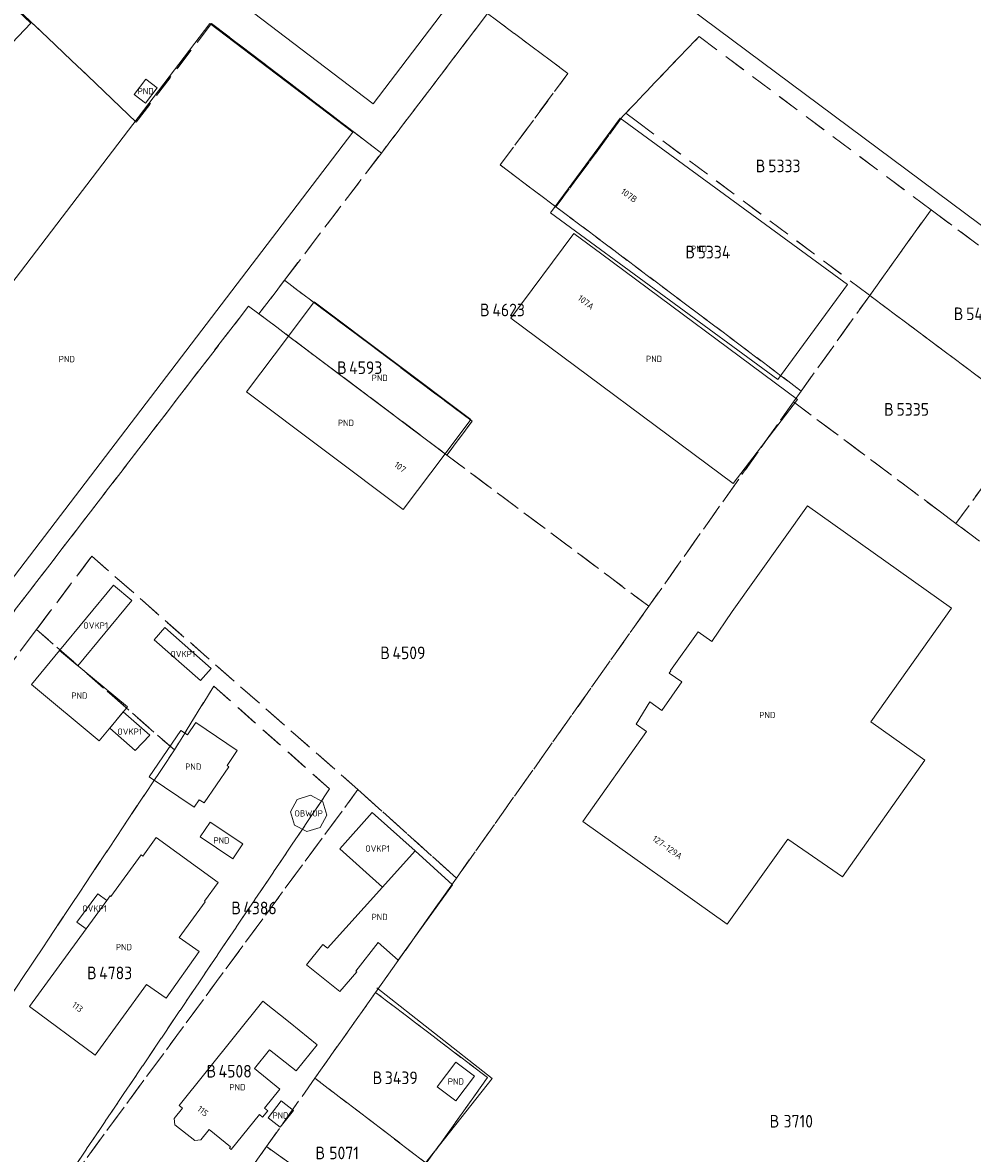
# Model space of a CAD drawing. Header units: metres. Extents: x 207644 to 210135, y 370459 to 373417.
# Tile 189 of 256: x 208891 to 209027, y 371912 to 372074. Entities that reach past the tile are written whole.
import ezdxf
from ezdxf.enums import TextEntityAlignment as Align

# ---------------------------------------------------------------- set-up
doc = ezdxf.new("R2010")
doc.units = ezdxf.units.M
doc.linetypes.add('BO', pattern=[0])
doc.linetypes.add('HIDDEN2', pattern=[4.7625, 3.175, -1.5875])
for name, color, linetype in [('GB', 1, 'Continuous'), ('GB07', 1, 'Continuous'), ('GB11', 1, 'Continuous'), ('KAD_perceelnummer', 212, 'Continuous'), ('KAD_sectie', 212, 'Continuous'), ('KAD_Vastgesteld_Perceel', 212, 'Continuous'), ('NAR', 7, 'Continuous'), ('OBWUP', 7, 'Continuous'), ('OVKP1', 7, 'Continuous'), ('PND', 7, 'Continuous')]:
    doc.layers.add(name, color=color, linetype=linetype)
for name, color, linetype, lineweight in [('GIMGMV', 7, 'Continuous', 25), ('GP1', 7, 'Continuous', 30), ('Q05_Bomenrij', 7, 'Continuous', 0)]:
    doc.layers.add(name, color=color, linetype=linetype, lineweight=lineweight)
doc.styles.add('ISO', font='isocpeur.ttf', dxfattribs={"height": 1})
doc.styles.add('ISOCP', font='ISOCP.shx', dxfattribs={"height": 1.8})

# ---------------------------------------------------------------- blocks, each defined once
blk = doc.blocks.new('ACMAP_ANN_TEMPLATE_Vastgesteld_Perceelnummer')
at = {"layer": 'KAD_perceelnummer', "style": 'ISOCP'}
blk.add_attdef('Perceelnummer', text='', height=1.8, dxfattribs=at).set_placement((0, 0), align=Align.MIDDLE)
at = {"layer": 'KAD_sectie', "style": 'ISOCP'}
blk.add_attdef('sectie', text='', height=1.8, dxfattribs=at).set_placement((-2.7, 0), align=Align.MIDDLE_RIGHT)

msp = doc.modelspace()

# ---------------------------------------------------------------- linework, layer by layer
at = {"layer": 'GB', "color": 253, "linetype": 'Continuous', "lineweight": 13}
for points in [[(209000.786, 372140.064), (208941.421, 372062.008)], [(208865.818, 372098.95), (208892.626, 372073.497)], [(208941.421, 372062.008), (208906.345, 372088.751)], [(209042.378, 372034.03), (208971.82, 372086.617)], [(208857.002, 371993.27), (208918.148, 372073.454)], [(208892.626, 372073.497), (208874.887, 372054.824)], [(208918.148, 372073.454), (208938.538, 372057.973)], [(208907.363, 372063.342), (208909.012, 372065.525)], [(208909.012, 372065.525), (208910.641, 372064.294)], [(208910.641, 372064.294), (208908.991, 372062.111)], [(208908.991, 372062.111), (208907.363, 372063.342)], [(208966.692, 372046.456), (208976.606, 372059.98)], [(208976.606, 372059.98), (209008.976, 372036.251)], [(208938.538, 372057.973), (208878.087, 371978.732)], [(208999.062, 372022.726), (208966.692, 372046.456)], [(208961.007, 372031.451), (208969.993, 372043.545)], [(208969.993, 372043.545), (208974.006, 372040.563)], [(208974.006, 372040.563), (209001.861, 372019.865)], [(209008.976, 372036.251), (208999.062, 372022.726)], [(208933.006, 372033.776), (208929.353, 372028.909)], [(208955.343, 372017.011), (208933.006, 372033.776)], [(208992.702, 372007.899), (208961.007, 372031.451)], [(208923.376, 372020.947), (208929.353, 372028.909)], [(208945.709, 372004.183), (208923.376, 372020.947)], [(208951.679, 372012.132), (208955.343, 372017.011)], [(208951.679, 372012.132), (208945.709, 372004.183)], [(208992.55, 371989.652), (209003.281, 372004.738)], [(209003.281, 372004.738), (209023.824, 371990.125)], [(209023.824, 371990.125), (209012.332, 371973.936)], [(208983.781, 371981.241), (208987.719, 371986.777)], [(208892.72, 371979.256), (208896.731, 371984.099)], [(208896.731, 371984.099), (208906.403, 371976.089)], [(208983.827, 371981.209), (208983.781, 371981.241)], [(208902.391, 371971.247), (208892.72, 371979.256)], [(208982.516, 371975.563), (208985.407, 371979.631)], [(208980.817, 371976.772), (208982.516, 371975.563)], [(208906.403, 371976.089), (208902.391, 371971.247)], [(208980.371, 371972.548), (208978.875, 371973.612)], [(209012.332, 371973.936), (209020.024, 371968.476)], [(208971.288, 371959.728), (208980.371, 371972.548)], [(209020.024, 371968.476), (209008.265, 371951.854)], [(208991.847, 371945.103), (208971.288, 371959.728)], [(208908.591, 371954.79), (208910.521, 371957.439)], [(208910.521, 371957.439), (208919.335, 371951.018)], [(209000.467, 371957.222), (208991.847, 371945.103)], [(209008.265, 371951.854), (209000.467, 371957.222)], [(208942.722, 371950.375), (208947.398, 371955.574)], [(208904.04, 371949.05), (208908.35, 371954.966)], [(208908.35, 371954.966), (208908.591, 371954.79)], [(208919.335, 371951.018), (208917.399, 371948.361)], [(208903.481, 371948.485), (208903.944, 371949.12)], [(208903.944, 371949.12), (208904.04, 371949.05)], [(208934.895, 371941.673), (208942.722, 371950.375)], [(208917.479, 371948.302), (208913.772, 371943.214)], [(208917.399, 371948.361), (208917.479, 371948.302)], [(208892.469, 371933.371), (208900.543, 371944.453)], [(208931.926, 371939.304), (208934.266, 371942.182)], [(208934.266, 371942.182), (208934.895, 371941.673)], [(208936.677, 371935.484), (208931.926, 371939.304)], [(208938.929, 371938.417), (208939.084, 371938.292)], [(208909.142, 371936.522), (208901.808, 371926.456)], [(208901.808, 371926.456), (208892.469, 371933.371)], [(208913.764, 371919.254), (208925.714, 371934.144)], [(208925.714, 371934.144), (208929.579, 371931.034)], [(208928.128, 371921.588), (208925.953, 371918.895)], [(208913.078, 371917.393), (208914.255, 371918.86)], [(208914.255, 371918.86), (208913.764, 371919.254)], [(208926.42, 371918.518), (208925.666, 371917.584)], [(208925.953, 371918.895), (208926.42, 371918.518)], [(208913.174, 371916.522), (208913.078, 371917.393)], [(208925.199, 371917.961), (208921.192, 371912.997)], [(208925.666, 371917.584), (208925.199, 371917.961)], [(208915.989, 371914.262), (208913.174, 371916.522)], [(208918.037, 371915.824), (208916.861, 371914.358)], [(208921.087, 371913.377), (208918.037, 371915.824)], [(208916.861, 371914.358), (208915.989, 371914.262)], [(208920.943, 371913.198), (208921.087, 371913.377)], [(208921.192, 371912.997), (208920.943, 371913.198)]]:
    msp.add_lwpolyline(points, dxfattribs=at)
at = {"layer": 'GB07', "color": 253, "linetype": 'Continuous', "lineweight": 13}
msp.add_lwpolyline([(208951.679, 372012.132), (208929.353, 372028.909)], dxfattribs=at)
at = {"layer": 'GB11', "color": 253, "linetype": 'Continuous', "lineweight": 13}
for points in [[(209001.861, 372019.865), (208992.702, 372007.899)], [(208989.674, 371985.387), (208992.55, 371989.652)], [(208987.719, 371986.777), (208989.674, 371985.387)], [(208983.593, 371980.865), (208983.827, 371981.209)], [(208985.407, 371979.631), (208983.593, 371980.865)], [(208978.875, 371973.612), (208980.817, 371976.772)], [(208914.978, 371972.078), (208916.172, 371973.83)], [(208916.172, 371973.83), (208922.04, 371969.828)], [(208909.523, 371966.111), (208914.032, 371972.723)], [(208914.032, 371972.723), (208914.978, 371972.078)], [(208922.04, 371969.828), (208920.602, 371967.719)], [(208920.855, 371967.546), (208917.328, 371962.375)], [(208920.602, 371967.719), (208920.855, 371967.546)], [(208915.904, 371961.76), (208909.523, 371966.111)], [(208916.642, 371962.843), (208915.904, 371961.76)], [(208917.328, 371962.375), (208916.642, 371962.843)], [(208916.786, 371957.547), (208918.198, 371959.646)], [(208918.198, 371959.646), (208922.836, 371956.527)], [(208921.424, 371954.428), (208916.786, 371957.547)], [(208922.836, 371956.527), (208921.424, 371954.428)], [(208947.398, 371955.574), (208952.728, 371950.71)], [(208952.728, 371950.71), (208944.965, 371939.958)], [(208900.543, 371944.453), (208903.481, 371948.485)], [(208913.772, 371943.214), (208916.616, 371941.188), (208911.906, 371934.559), (208909.142, 371936.522)], [(208942.131, 371942.495), (208938.929, 371938.417)], [(208944.965, 371939.958), (208942.131, 371942.495)], [(208939.084, 371938.292), (208936.677, 371935.484)], [(208929.579, 371931.034), (208933.441, 371927.926), (208930.428, 371924.181), (208926.658, 371927.214), (208924.488, 371924.517), (208928.128, 371921.588)], [(208950.555, 371921.94), (208953.18, 371925.431)], [(208953.18, 371925.431), (208955.83, 371923.438)], [(208955.83, 371923.438), (208953.204, 371919.947)], [(208953.204, 371919.947), (208950.555, 371921.94)], [(208930.047, 371918.545), (208928.167, 371916.162), (208926.439, 371917.525), (208928.318, 371919.908), (208930.047, 371918.545)]]:
    msp.add_lwpolyline(points, dxfattribs=at)
at = {"layer": 'GIMGMV', "color": 253, "linetype": 'Continuous', "lineweight": 13}
for points in [[(208930.567, 371962.89), (208929.639, 371961.131)], [(208932.467, 371963.477), (208930.567, 371962.89)], [(208934.226, 371962.548), (208932.467, 371963.477)], [(208934.813, 371960.649), (208934.226, 371962.548)], [(208929.639, 371961.131), (208930.226, 371959.231)], [(208933.885, 371958.89), (208934.813, 371960.649)], [(208930.226, 371959.231), (208931.985, 371958.303)], [(208931.985, 371958.303), (208933.885, 371958.89)]]:
    msp.add_lwpolyline(points, dxfattribs=at)
at = {"layer": 'GP1', "color": 253, "linetype": 'Continuous', "lineweight": 13}
for points in [[(208904.43, 371993.395), (208896.731, 371984.099)], [(208907.049, 371991.226), (208904.43, 371993.395)], [(208899.35, 371981.93), (208907.049, 371991.226)], [(208911.741, 371987.37), (208910.219, 371985.64)], [(208918.353, 371981.556), (208911.741, 371987.37)], [(208910.219, 371985.64), (208916.832, 371979.826)], [(208896.731, 371984.099), (208899.35, 371981.93)], [(208916.832, 371979.826), (208918.353, 371981.556)], [(208905.81, 371975.373), (208903.876, 371973.039)], [(208909.585, 371972.035), (208905.81, 371975.373)], [(208903.876, 371973.039), (208907.5, 371969.84)], [(208907.5, 371969.84), (208909.585, 371972.035)], [(208942.722, 371950.375), (208936.677, 371955.836), (208941.279, 371961.022), (208947.398, 371955.574)], [(208899.19, 371945.377), (208902.189, 371949.439)], [(208902.189, 371949.439), (208903.481, 371948.485)], [(208900.543, 371944.453), (208899.19, 371945.377)]]:
    msp.add_lwpolyline(points, dxfattribs=at)
at = {"layer": 'KAD_Vastgesteld_Perceel', "color": 253, "linetype": 'HIDDEN2', "lineweight": 13}
for points in [[(208957.708, 372074.863), (208942.584, 372054.99), (208941.22, 372056.031), (208918.394, 372073.456), (208907.65, 372059.406), (208892.714, 372073.648), (208861.401, 372103.399), (208864.458, 372106.632), (208851.359, 372119.257), (208911.602, 372182.589), (208910.133, 372183.914), (208931.59, 372207.426), (208933.014, 372208.986), (209007.745, 372140.61), (209006.371, 372138.804), (209003.371, 372134.862), (208996.648, 372126.029), (208957.708, 372074.863)], [(209042.931, 372030.45), (209020.891, 372046.911), (208987.838, 372071.596), (208977.387, 372060.68), (208977.065, 372060.344), (208976.954, 372060.194), (208967.459, 372047.325), (208959.517, 372053.291), (208969.158, 372066.325), (208957.708, 372074.863), (208996.648, 372126.029), (209003.371, 372134.862), (209051.719, 372098.792), (209078.84, 372078.557), (209076.697, 372075.686), (209042.931, 372030.45)], [(208969.158, 372066.325), (208959.517, 372053.291), (208967.459, 372047.325), (209002.399, 372021.076), (209001.292, 372019.529), (208980.681, 371990.395), (208951.921, 372011.95), (208955.51, 372016.772), (208928.783, 372036.856), (208942.584, 372054.99), (208957.708, 372074.863), (208969.158, 372066.325)], [(209088.049, 371969.417), (209088.023, 371969.38), (209088.001, 371969.349), (209081.151, 371959.745), (209024.426, 372002.211), (209028.706, 372008.038), (209034.954, 372016.544), (209035.472, 372017.249), (209044.358, 372029.347), (209042.931, 372030.45), (209076.697, 372075.686), (209085.471, 372067.502), (209093.074, 372060.41), (209117.934, 372037.219), (209129.111, 372027.001), (209098.775, 371984.46), (209088.109, 371969.502), (209088.049, 371969.417)], [(208978.862, 372059.578), (208977.387, 372060.68), (208987.838, 372071.596), (209020.891, 372046.911), (209012.158, 372034.711), (209011.915, 372034.893), (208978.862, 372059.578)], [(209002.399, 372021.076), (208967.459, 372047.325), (208976.954, 372060.194), (208977.065, 372060.344), (208977.387, 372060.68), (208978.862, 372059.578), (209011.915, 372034.893), (209012.158, 372034.711), (209012.148, 372034.697), (209002.399, 372021.076)], [(209020.891, 372046.911), (209042.931, 372030.45), (209044.358, 372029.347), (209035.472, 372017.249), (209012.158, 372034.711), (209020.891, 372046.911)], [(208928.783, 372036.856), (208955.51, 372016.772), (208951.921, 372011.95), (208929.601, 372028.724), (208925.143, 372032.073), (208928.783, 372036.856)], [(209002.399, 372021.076), (209012.148, 372034.697), (209012.158, 372034.711), (209035.472, 372017.249), (209034.954, 372016.544), (209028.706, 372008.038), (209024.426, 372002.211), (209023.471, 372002.926), (209022.433, 372003.703), (209001.292, 372019.529), (209002.399, 372021.076)], [(208980.681, 371990.395), (208953.278, 371951.66), (208939.247, 371964.287), (208901.332, 371997.529), (208893.46, 371987.113), (208854.133, 371934.348), (208850.855, 371937.423), (208848.325, 371935.122), (208879.706, 371975.967), (208923.666, 372033.183), (208925.143, 372032.073), (208929.601, 372028.724), (208951.921, 372011.95), (208980.681, 371990.395)], [(209081.151, 371959.745), (209027.987, 371885.191), (209027.601, 371884.649), (208977.594, 371814.521), (208974.416, 371817.357), (208998.117, 371852.73), (208974.838, 371871.575), (208948.482, 371842.51), (208946.302, 371844.625), (208941.251, 371849.497), (208966.769, 371884.446), (208953.789, 371893.715), (208942.407, 371901.842), (208948.986, 371911.039), (208957.713, 371923.239), (208941.759, 371935.378), (208950.584, 371947.852), (208953.278, 371951.66), (208980.681, 371990.395), (209001.292, 372019.529), (209022.433, 372003.703), (209023.471, 372002.926), (209024.426, 372002.211), (209081.151, 371959.745)], [(208893.46, 371987.113), (208901.332, 371997.529), (208939.247, 371964.287), (208889.931, 371897.287), (208935.208, 371964.377), (208918.695, 371979.026), (208913.093, 371969.923), (208893.46, 371987.113)], [(208893.46, 371987.113), (208913.093, 371969.923), (208875.387, 371913.263), (208873.175, 371910.583), (208851.77, 371931.197), (208854.133, 371934.348), (208893.46, 371987.113)], [(208913.093, 371969.923), (208918.695, 371979.026), (208935.208, 371964.377), (208889.931, 371897.287), (208875.387, 371913.263), (208913.093, 371969.923)], [(208939.247, 371964.287), (208953.278, 371951.66), (208950.584, 371947.852), (208941.759, 371935.378), (208933.114, 371923.157), (208926.214, 371913.404), (208919.989, 371904.604), (208917.906, 371906.024), (208902.089, 371884.007), (208899.182, 371886.829), (208899.956, 371887.644), (208889.931, 371897.287), (208939.247, 371964.287)], [(208933.114, 371923.157), (208941.759, 371935.378), (208957.713, 371923.239), (208948.986, 371911.039), (208933.114, 371923.157)], [(208933.114, 371923.157), (208948.986, 371911.039), (208942.407, 371901.842), (208926.214, 371913.404), (208933.114, 371923.157)], [(208942.407, 371901.842), (208918.353, 371868.213), (208902.089, 371884.007), (208917.906, 371906.024), (208919.989, 371904.604), (208926.214, 371913.404), (208942.407, 371901.842)]]:
    msp.add_lwpolyline(points, close=True, dxfattribs=at)
msp.add_lwpolyline([(208892.714, 372073.648), (208907.65, 372059.406), (208918.394, 372073.456), (208941.22, 372056.031), (208942.584, 372054.99), (208928.783, 372036.856), (208925.143, 372032.073), (208923.666, 372033.183), (208879.706, 371975.967), (208871.747, 371982.1), (208868.4, 371984.61), (208857.093, 371993.29), (208825.069, 371960.185), (208810.645, 371974.174), (208810.158, 371973.671), (208787.895, 371995.138), (208787.012, 371994.224), (208777.827, 372003.173), (208777.751, 372003.093), (208762.909, 372017.449), (208762.909, 372017.449), (208820.063, 372077.235)], dxfattribs=at)
at = {"layer": 'Q05_Bomenrij', "color": 253, "linetype": 'BO'}
msp.add_lwpolyline([(208941.768, 371902.045), (208958.371, 371923.098), (208941.921, 371936.046)], dxfattribs=at)

# ---------------------------------------------------------------- block references
at = {"layer": 'KAD_Vastgesteld_Perceel', "color": 253, "linetype": 'HIDDEN2', "lineweight": 13}
ref = msp.add_blockref('ACMAP_ANN_TEMPLATE_Vastgesteld_Perceelnummer', (208999.998, 372053.154), dxfattribs=at)
ref.add_attrib('Perceelnummer', '5333', dxfattribs={"layer": 'KAD_perceelnummer', "lineweight": 13, "height": 1.8, "style": 'ISOCP'}).set_placement((208999.998, 372053.154), align=Align.MIDDLE)
ref.add_attrib('sectie', 'B', dxfattribs={"layer": 'KAD_sectie', "lineweight": 13, "height": 1.8, "style": 'ISOCP'}).set_placement((208997.298, 372053.154), align=Align.MIDDLE_RIGHT)
ref = msp.add_blockref('ACMAP_ANN_TEMPLATE_Vastgesteld_Perceelnummer', (208989.971, 372040.878), dxfattribs=at)
ref.add_attrib('Perceelnummer', '5334', dxfattribs={"layer": 'KAD_perceelnummer', "lineweight": 13, "height": 1.8, "style": 'ISOCP'}).set_placement((208989.971, 372040.878), align=Align.MIDDLE)
ref.add_attrib('sectie', 'B', dxfattribs={"layer": 'KAD_sectie', "lineweight": 13, "height": 1.8, "style": 'ISOCP'}).set_placement((208987.271, 372040.878), align=Align.MIDDLE_RIGHT)
ref = msp.add_blockref('ACMAP_ANN_TEMPLATE_Vastgesteld_Perceelnummer', (208960.714, 372032.629), dxfattribs=at)
ref.add_attrib('Perceelnummer', '4623', dxfattribs={"layer": 'KAD_perceelnummer', "lineweight": 13, "height": 1.8, "style": 'ISOCP'}).set_placement((208960.714, 372032.629), align=Align.MIDDLE)
ref.add_attrib('sectie', 'B', dxfattribs={"layer": 'KAD_sectie', "lineweight": 13, "height": 1.8, "style": 'ISOCP'}).set_placement((208958.014, 372032.629), align=Align.MIDDLE_RIGHT)
ref = msp.add_blockref('ACMAP_ANN_TEMPLATE_Vastgesteld_Perceelnummer', (209028.21, 372032.08), dxfattribs=at)
ref.add_attrib('Perceelnummer', '5472', dxfattribs={"layer": 'KAD_perceelnummer', "lineweight": 13, "height": 1.8, "style": 'ISOCP'}).set_placement((209028.21, 372032.08), align=Align.MIDDLE)
ref.add_attrib('sectie', 'B', dxfattribs={"layer": 'KAD_sectie', "lineweight": 13, "height": 1.8, "style": 'ISOCP'}).set_placement((209025.51, 372032.08), align=Align.MIDDLE_RIGHT)
ref = msp.add_blockref('ACMAP_ANN_TEMPLATE_Vastgesteld_Perceelnummer', (208940.353, 372024.403), dxfattribs=at)
ref.add_attrib('Perceelnummer', '4593', dxfattribs={"layer": 'KAD_perceelnummer', "lineweight": 13, "height": 1.8, "style": 'ISOCP'}).set_placement((208940.353, 372024.403), align=Align.MIDDLE)
ref.add_attrib('sectie', 'B', dxfattribs={"layer": 'KAD_sectie', "lineweight": 13, "height": 1.8, "style": 'ISOCP'}).set_placement((208937.653, 372024.403), align=Align.MIDDLE_RIGHT)
ref = msp.add_blockref('ACMAP_ANN_TEMPLATE_Vastgesteld_Perceelnummer', (209018.286, 372018.461), dxfattribs=at)
ref.add_attrib('Perceelnummer', '5335', dxfattribs={"layer": 'KAD_perceelnummer', "lineweight": 13, "height": 1.8, "style": 'ISOCP'}).set_placement((209018.286, 372018.461), align=Align.MIDDLE)
ref.add_attrib('sectie', 'B', dxfattribs={"layer": 'KAD_sectie', "lineweight": 13, "height": 1.8, "style": 'ISOCP'}).set_placement((209015.586, 372018.461), align=Align.MIDDLE_RIGHT)
ref = msp.add_blockref('ACMAP_ANN_TEMPLATE_Vastgesteld_Perceelnummer', (208946.511, 371983.766), dxfattribs=at)
ref.add_attrib('Perceelnummer', '4509', dxfattribs={"layer": 'KAD_perceelnummer', "lineweight": 13, "height": 1.8, "style": 'ISOCP'}).set_placement((208946.511, 371983.766), align=Align.MIDDLE)
ref.add_attrib('sectie', 'B', dxfattribs={"layer": 'KAD_sectie', "lineweight": 13, "height": 1.8, "style": 'ISOCP'}).set_placement((208943.811, 371983.766), align=Align.MIDDLE_RIGHT)
ref = msp.add_blockref('ACMAP_ANN_TEMPLATE_Vastgesteld_Perceelnummer', (208925.29, 371947.408), dxfattribs=at)
ref.add_attrib('Perceelnummer', '4386', dxfattribs={"layer": 'KAD_perceelnummer', "lineweight": 13, "height": 1.8, "style": 'ISOCP'}).set_placement((208925.29, 371947.408), align=Align.MIDDLE)
ref.add_attrib('sectie', 'B', dxfattribs={"layer": 'KAD_sectie', "lineweight": 13, "height": 1.8, "style": 'ISOCP'}).set_placement((208922.59, 371947.408), align=Align.MIDDLE_RIGHT)
ref = msp.add_blockref('ACMAP_ANN_TEMPLATE_Vastgesteld_Perceelnummer', (208904.733, 371938.157), dxfattribs=at)
ref.add_attrib('Perceelnummer', '4783', dxfattribs={"layer": 'KAD_perceelnummer', "lineweight": 13, "height": 1.8, "style": 'ISOCP'}).set_placement((208904.733, 371938.157), align=Align.MIDDLE)
ref.add_attrib('sectie', 'B', dxfattribs={"layer": 'KAD_sectie', "lineweight": 13, "height": 1.8, "style": 'ISOCP'}).set_placement((208902.033, 371938.157), align=Align.MIDDLE_RIGHT)
ref = msp.add_blockref('ACMAP_ANN_TEMPLATE_Vastgesteld_Perceelnummer', (208921.758, 371924.147), dxfattribs=at)
ref.add_attrib('Perceelnummer', '4508', dxfattribs={"layer": 'KAD_perceelnummer', "lineweight": 13, "height": 1.8, "style": 'ISOCP'}).set_placement((208921.758, 371924.147), align=Align.MIDDLE)
ref.add_attrib('sectie', 'B', dxfattribs={"layer": 'KAD_sectie', "lineweight": 13, "height": 1.8, "style": 'ISOCP'}).set_placement((208919.058, 371924.147), align=Align.MIDDLE_RIGHT)
ref = msp.add_blockref('ACMAP_ANN_TEMPLATE_Vastgesteld_Perceelnummer', (208945.421, 371923.209), dxfattribs=at)
ref.add_attrib('Perceelnummer', '3439', dxfattribs={"layer": 'KAD_perceelnummer', "lineweight": 13, "height": 1.8, "style": 'ISOCP'}).set_placement((208945.421, 371923.209), align=Align.MIDDLE)
ref.add_attrib('sectie', 'B', dxfattribs={"layer": 'KAD_sectie', "lineweight": 13, "height": 1.8, "style": 'ISOCP'}).set_placement((208942.721, 371923.209), align=Align.MIDDLE_RIGHT)
ref = msp.add_blockref('ACMAP_ANN_TEMPLATE_Vastgesteld_Perceelnummer', (209001.978, 371917.025), dxfattribs=at)
ref.add_attrib('Perceelnummer', '3710', dxfattribs={"layer": 'KAD_perceelnummer', "lineweight": 13, "height": 1.8, "style": 'ISOCP'}).set_placement((209001.978, 371917.025), align=Align.MIDDLE)
ref.add_attrib('sectie', 'B', dxfattribs={"layer": 'KAD_sectie', "lineweight": 13, "height": 1.8, "style": 'ISOCP'}).set_placement((208999.278, 371917.025), align=Align.MIDDLE_RIGHT)
ref = msp.add_blockref('ACMAP_ANN_TEMPLATE_Vastgesteld_Perceelnummer', (208937.277, 371912.5), dxfattribs=at)
ref.add_attrib('Perceelnummer', '5071', dxfattribs={"layer": 'KAD_perceelnummer', "lineweight": 13, "height": 1.8, "style": 'ISOCP'}).set_placement((208937.277, 371912.5), align=Align.MIDDLE)
ref.add_attrib('sectie', 'B', dxfattribs={"layer": 'KAD_sectie', "lineweight": 13, "height": 1.8, "style": 'ISOCP'}).set_placement((208934.577, 371912.5), align=Align.MIDDLE_RIGHT)

# ---------------------------------------------------------------- texts
at = {"layer": 'NAR', "color": 253, "linetype": 'Continuous', "lineweight": 13, "style": 'ISO'}
for s, rotation, p in [('107B', 323.8, (208977.88, 372048.95)), ('107A', 322.6, (208971.731, 372033.725)), ('107', 323.1, (208945.259, 372010.244)), ('127-129A', 324.6, (208983.334, 371956.068)), ('113', 323.5, (208899.295, 371933.294)), ('115', 321.2, (208917.151, 371918.459))]:
    msp.add_text(s, height=0.9, rotation=rotation, dxfattribs=at).set_placement(p, align=Align.MIDDLE_CENTER)
at = {"layer": 'OBWUP', "color": 253, "linetype": 'Continuous', "lineweight": 13, "style": 'ISO'}
msp.add_text('OBWUP', height=0.9, dxfattribs=at).set_placement((208932.226, 371960.89), align=Align.MIDDLE_CENTER)
at = {"layer": 'OVKP1', "color": 253, "linetype": 'Continuous', "lineweight": 13, "style": 'ISO'}
for p in [(208901.89, 371987.663), (208914.286, 371983.598), (208906.731, 371972.539), (208942.046, 371955.875), (208901.728, 371947.325)]:
    msp.add_text('OVKP1', height=0.9, dxfattribs=at).set_placement(p, align=Align.MIDDLE_CENTER)
at = {"layer": 'PND', "color": 253, "linetype": 'Continuous', "lineweight": 13, "style": 'ISO'}
for p in [(208909.002, 372063.819), (208987.834, 372041.353), (208897.77, 372025.632), (208981.434, 372025.658), (208942.348, 372022.954), (208937.528, 372016.545), (208899.562, 371977.672), (208997.556, 371974.91), (208915.782, 371967.551), (208919.811, 371957.037), (208942.327, 371946.128), (208905.902, 371941.841), (208922.086, 371921.864), (208953.193, 371922.688), (208928.218, 371917.836)]:
    msp.add_text('PND', height=0.9, dxfattribs=at).set_placement(p, align=Align.MIDDLE_CENTER)

doc.saveas('drawing.dxf')
